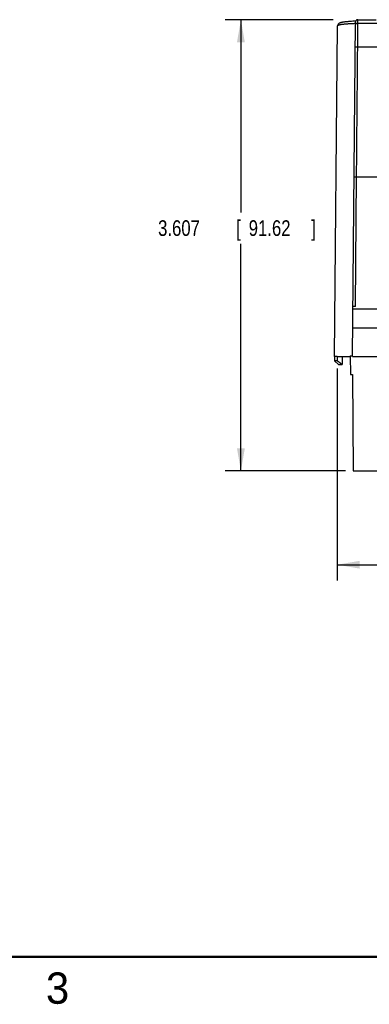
# Model space of a CAD drawing. Header units: inches. Extents: x 0 to 22, y 0 to 17.
# Tile 2 of 16: x 8 to 10.8, y 0.1 to 8. Entities that reach past the tile are written whole.
import ezdxf

# ---------------------------------------------------------------- set-up
doc = ezdxf.new("R2010")
doc.units = ezdxf.units.IN
doc.header["$LTSCALE"] = 1.21
doc.header["$MEASUREMENT"] = 0
doc.layers.get('0').update_dxf_attribs({"linetype": 'CONTINUOUS'})
doc.layers.add('DIMENSIONS', color=7, linetype='CONTINUOUS')
doc.styles.get("Standard").update_dxf_attribs({"font": 'txt', "width": 0.8})
doc.dimstyles.new('DIMSTYLE_1', dxfattribs={"dimtxt": 0.125, "dimasz": 0.18, "dimexe": 0.18, "dimexo": 0.0625, "dimgap": 0.09, "dimtad": 0, "dimtih": 1, "dimtoh": 1, "dimdec": 3, "dimzin": 4, "dimdsep": 46, "dimtxsty": 'STANDARD', "dimblk": '_FILLED', "dimblk1": '_FILLED', "dimblk2": '_FILLED', "dimcen": 0.09, "dimadec": 0, "dimazin": 0, "dimtp": 0.01, "dimtm": 0.01, "dimtfac": 1, "dimtdec": 3, "dimtofl": 0, "dimtmove": 0, "dimatfit": 3, "dimldrblk": '_FILLED', "dimfxl": 1, "dimtolj": 1, "dimtzin": 4, "dimarcsym": 0})

# ---------------------------------------------------------------- blocks, each defined once
blk = doc.blocks.new('_FILLED')
at = {"color": 0, "linetype": 'BYBLOCK'}
blk.add_solid([(0, 0), (-1, 0.174), (-1, -0.174)], dxfattribs=at)
blk = doc.blocks.new('*D0')
at = {"layer": 'DIMENSIONS', "color": 2, "linetype": 'CONTINUOUS'}
for p, q in [((10.5181, 5.2023), (10.5181, 3.5098)), ((14.8381, 4.8546), (14.8381, 3.5098)), ((10.5181, 3.6348), (11.8929, 3.6348)), ((14.8381, 3.6348), (13.4429, 3.6348))]:
    blk.add_line(p, q, dxfattribs=at)
at = {"layer": 'DIMENSIONS', "color": 2, "linetype": 'CONTINUOUS', "xscale": 0.18, "yscale": 0.18, "zscale": 0.18, "rotation": 180}
blk.add_blockref('_FILLED', (10.5181, 3.6348), dxfattribs=at)
at = {"layer": 'DIMENSIONS', "color": 2, "linetype": 'CONTINUOUS', "xscale": 0.18, "yscale": 0.18, "zscale": 0.18}
blk.add_blockref('_FILLED', (14.8381, 3.6348), dxfattribs=at)
at = {"layer": 'DIMENSIONS', "color": 2, "linetype": 'CONTINUOUS', "width": 0.8}
for s, p in [('[', (12.5804, 3.5723)), (']', (13.2804, 3.5723)), ('4.320', (11.9554, 3.5723)), ('109.73', (12.6804, 3.5723))]:
    blk.add_text(s, height=0.125, dxfattribs=at).set_placement(p)
blk = doc.blocks.new('*D3')
at = {"layer": 'DIMENSIONS', "color": 2, "linetype": 'CONTINUOUS'}
for p, q in [((10.4853, 7.9917), (9.6222, 7.9917)), ((9.7472, 7.9917), (9.7472, 6.451)), ((9.7472, 4.3848), (9.7472, 6.201)), ((10.583, 4.3848), (9.6222, 4.3848))]:
    blk.add_line(p, q, dxfattribs=at)
at = {"layer": 'DIMENSIONS', "color": 2, "linetype": 'CONTINUOUS', "xscale": 0.18, "yscale": 0.18, "zscale": 0.18}
for p, rotation in [((9.7472, 7.9917), 90), ((9.7472, 4.3848), 270)]:
    blk.add_blockref('_FILLED', p, dxfattribs=dict(at, rotation=rotation))
at = {"layer": 'DIMENSIONS', "color": 2, "linetype": 'CONTINUOUS', "width": 0.8}
for s, p in [('3.607', (9.0847, 6.2635)), ('[', (9.7097, 6.2635)), ('91.62', (9.8097, 6.2635)), (']', (10.3097, 6.2635))]:
    blk.add_text(s, height=0.125, dxfattribs=at).set_placement(p)

msp = doc.modelspace()

# ---------------------------------------------------------------- linework, layer by layer
at = {"color": 7, "linetype": 'CONTINUOUS'}
for p, q in [((10.6401, 5.2998), (10.6634, 7.9723)), ((10.6832, 7.9652), (14.777, 7.9652)), ((10.6834, 7.9921), (10.8301, 7.9921)), ((10.4971, 5.2998), (10.5201, 7.9421)), ((10.6817, 7.7762), (14.7785, 7.7762)), ((10.6526, 6.7357), (10.6726, 6.7355)), ((10.6636, 5.6998), (10.6726, 6.7355)), ((10.6726, 6.7355), (14.7876, 6.7355)), ((10.6434, 5.6798), (10.8791, 5.6798)), ((10.6636, 5.6998), (10.6436, 5.6998)), ((10.8791, 5.5248), (10.642, 5.5248)), ((10.4971, 5.2998), (10.4971, 5.2648)), ((10.5181, 5.2998), (10.4971, 5.2998)), ((10.5181, 5.2998), (10.5181, 5.2648)), ((10.5182, 5.2998), (10.6221, 5.2998)), ((10.5571, 5.2998), (10.5571, 5.2348)), ((10.6221, 5.3048), (10.6234, 5.1548)), ((10.6221, 5.3048), (10.6401, 5.3048)), ((10.6401, 5.2998), (10.9033, 5.2998)), ((10.4971, 5.2648), (10.5271, 5.2348)), ((10.5181, 5.2648), (10.4971, 5.2648)), ((10.5271, 5.2348), (10.5571, 5.2348)), ((10.6234, 5.1548), (10.6388, 5.1548)), ((10.6388, 5.1548), (10.6455, 4.3848)), ((10.6455, 4.3848), (14.8147, 4.3848))]:
    msp.add_line(p, q, dxfattribs=at)
for points in [[(10.6651, 7.9801), (10.6611, 7.9799), (10.6511, 7.9795), (10.6416, 7.979), (10.6327, 7.9785), (10.6244, 7.9779), (10.6165, 7.9774), (10.6091, 7.9768), (10.6022, 7.9763), (10.5957, 7.9757), (10.5896, 7.9751), (10.5839, 7.9745), (10.5786, 7.9739), (10.5736, 7.9732), (10.569, 7.9726), (10.5647, 7.9719), (10.5607, 7.9713), (10.557, 7.9706), (10.5536, 7.9699), (10.5505, 7.9692), (10.5476, 7.9685), (10.5449, 7.9677), (10.5424, 7.9669), (10.5401, 7.9661), (10.538, 7.9653), (10.5359, 7.9643), (10.5339, 7.9633), (10.5319, 7.9621), (10.5299, 7.9607), (10.5279, 7.9591), (10.526, 7.9571), (10.5242, 7.9549), (10.5227, 7.9523), (10.5215, 7.9495), (10.5206, 7.9465), (10.5202, 7.9434), (10.5201, 7.9421)], [(10.6834, 7.9921), (10.6819, 7.992), (10.6798, 7.9918), (10.6777, 7.9913), (10.6757, 7.9906), (10.6738, 7.9896), (10.672, 7.9885), (10.6703, 7.9872), (10.6688, 7.9858), (10.6674, 7.9841), (10.6662, 7.9824), (10.6653, 7.9805), (10.6645, 7.9785), (10.6639, 7.9765), (10.6635, 7.9744), (10.6634, 7.9723)]]:
    msp.add_lwpolyline(points, dxfattribs=at)
at = {"color": 7, "linetype": 'CONTINUOUS', "const_width": 0.02}
msp.add_lwpolyline([(0.5, 0.5), (21.5, 0.5)], dxfattribs=at)
at = {"color": 7, "linetype": 'CONTINUOUS'}
for points, knots in [([(10.6633, 7.9607), (10.6582, 7.9605), (10.6482, 7.9601), (10.6336, 7.9595), (10.6197, 7.9587), (10.6066, 7.9579), (10.5943, 7.9571), (10.5829, 7.9562), (10.5724, 7.9552), (10.5627, 7.9541), (10.554, 7.953), (10.5463, 7.9519), (10.5395, 7.9507), (10.5337, 7.9494), (10.529, 7.9481), (10.5252, 7.9468), (10.5225, 7.9454), (10.5207, 7.9439), (10.5201, 7.9426), (10.5201, 7.9421)], [0, 0, 0, 0, 0.104907, 0.205048, 0.300017, 0.389704, 0.473983, 0.552495, 0.624935, 0.691233, 0.751304, 0.804907, 0.851871, 0.8922, 0.925913, 0.953014, 0.97372, 0.988738, 1, 1, 1, 1]), ([(10.6632, 7.9454), (10.6632, 7.9461), (10.6633, 7.9475), (10.6636, 7.9495), (10.6642, 7.9515), (10.6649, 7.9535), (10.6659, 7.9553), (10.667, 7.9571), (10.6683, 7.9587), (10.6698, 7.9601), (10.6714, 7.9614), (10.6732, 7.9626), (10.6751, 7.9635), (10.677, 7.9643), (10.679, 7.9648), (10.6811, 7.9651), (10.6825, 7.9652), (10.6832, 7.9652)], [0, 0, 0, 0, 0.066568, 0.13314, 0.199721, 0.266314, 0.332922, 0.399548, 0.466194, 0.53286, 0.599547, 0.666254, 0.732979, 0.799719, 0.866472, 0.933234, 1, 1, 1, 1]), ([(10.6817, 7.7762), (10.6817, 7.7802), (10.6818, 7.7881), (10.6819, 7.8), (10.682, 7.8118), (10.6821, 7.8233), (10.6821, 7.8347), (10.6822, 7.8459), (10.6823, 7.8567), (10.6824, 7.8672), (10.6825, 7.8774), (10.6826, 7.8871), (10.6826, 7.8964), (10.6827, 7.9052), (10.6828, 7.9136), (10.6828, 7.9214), (10.6829, 7.9286), (10.6829, 7.9353), (10.683, 7.9413), (10.683, 7.9467), (10.6831, 7.9515), (10.6831, 7.9556), (10.6831, 7.959), (10.6831, 7.9617), (10.6832, 7.9637), (10.6832, 7.9648), (10.6832, 7.9652)], [0, 0, 0, 0, 0.063326, 0.12624, 0.188507, 0.249884, 0.310145, 0.369118, 0.426551, 0.482226, 0.535988, 0.587603, 0.636878, 0.683699, 0.727855, 0.769151, 0.807497, 0.842745, 0.874741, 0.903394, 0.928596, 0.950239, 0.968263, 0.982598, 0.99319, 1, 1, 1, 1]), ([(10.6832, 7.9652), (10.6832, 7.9689), (10.6833, 7.975), (10.6833, 7.9843), (10.6834, 7.9875), (10.6834, 7.9921), (10.6834, 7.9921)], [0, 0, 0, 0, 0.420284, 0.728612, 0.924857, 1, 1, 1, 1]), ([(10.6617, 7.7753), (10.6617, 7.7754), (10.6619, 7.7755), (10.6622, 7.7756), (10.6627, 7.7757), (10.6635, 7.7757), (10.6644, 7.7758), (10.6656, 7.7759), (10.6669, 7.776), (10.6684, 7.776), (10.67, 7.7761), (10.6717, 7.7761), (10.6736, 7.7762), (10.6755, 7.7762), (10.6775, 7.7762), (10.6796, 7.7762), (10.681, 7.7762), (10.6817, 7.7762)], [0, 0, 0, 0, 0.007683, 0.024834, 0.052296, 0.089965, 0.137499, 0.194411, 0.260098, 0.333854, 0.414878, 0.502292, 0.595142, 0.692416, 0.793054, 0.895956, 1, 1, 1, 1]), ([(10.6726, 6.7355), (10.6732, 6.805), (10.6744, 6.9438), (10.6762, 7.1519), (10.6781, 7.3601), (10.6799, 7.5682), (10.6811, 7.7069), (10.6817, 7.7762)], [0, 0, 0, 0, 0.200086, 0.400152, 0.600174, 0.800131, 1, 1, 1, 1]), ([(10.5181, 5.2648), (10.5183, 5.2648), (10.5188, 5.2648), (10.5195, 5.2646), (10.5204, 5.2642), (10.5214, 5.2637), (10.5226, 5.2631), (10.5239, 5.2622), (10.5254, 5.2612), (10.5271, 5.2601), (10.5289, 5.2587), (10.531, 5.2571), (10.5331, 5.2552), (10.5354, 5.2532), (10.5378, 5.251), (10.5402, 5.2487), (10.5426, 5.2462), (10.5449, 5.2438), (10.5471, 5.2414), (10.5491, 5.2391), (10.5508, 5.2369), (10.5519, 5.2355), (10.5524, 5.2348)], [0, 0, 0, 0, 0.013093, 0.029601, 0.049912, 0.074372, 0.10333, 0.137146, 0.176168, 0.220696, 0.270933, 0.326919, 0.388462, 0.455072, 0.5259, 0.59975, 0.674583, 0.748079, 0.818541, 0.88461, 0.9453, 1, 1, 1, 1])]:
    msp.add_open_spline(points, degree=3, knots=knots, dxfattribs=at)

# ---------------------------------------------------------------- texts
at = {"color": 2, "linetype": 'CONTINUOUS'}
msp.add_text('3', height=0.25, dxfattribs=at).set_placement((8.1875, 0.125))

# ---------------------------------------------------------------- dimensions: what is measured, and where the dimension line sits
at = {"layer": 'DIMENSIONS', "color": 2, "linetype": 'CONTINUOUS'}
dim = msp.add_linear_dim(base=(9.7472, 7.9917), p1=(10.583, 4.3848), p2=(10.4853, 7.9917), angle=90, dimstyle='DIMSTYLE_1', dxfattribs=at)
dim.commit()
dim.dimension.update_dxf_attribs({"geometry": '*D3', "text_midpoint": (9.7472, 6.326), "dimtype": 160})
dim = msp.add_linear_dim(base=(14.8381, 3.6348), p1=(10.5181, 5.2023), p2=(14.8381, 4.8546), dimstyle='DIMSTYLE_1', dxfattribs=at)
dim.commit()
dim.dimension.update_dxf_attribs({"geometry": '*D0', "text_midpoint": (12.6679, 3.6348), "dimtype": 160})

doc.saveas('drawing.dxf')
